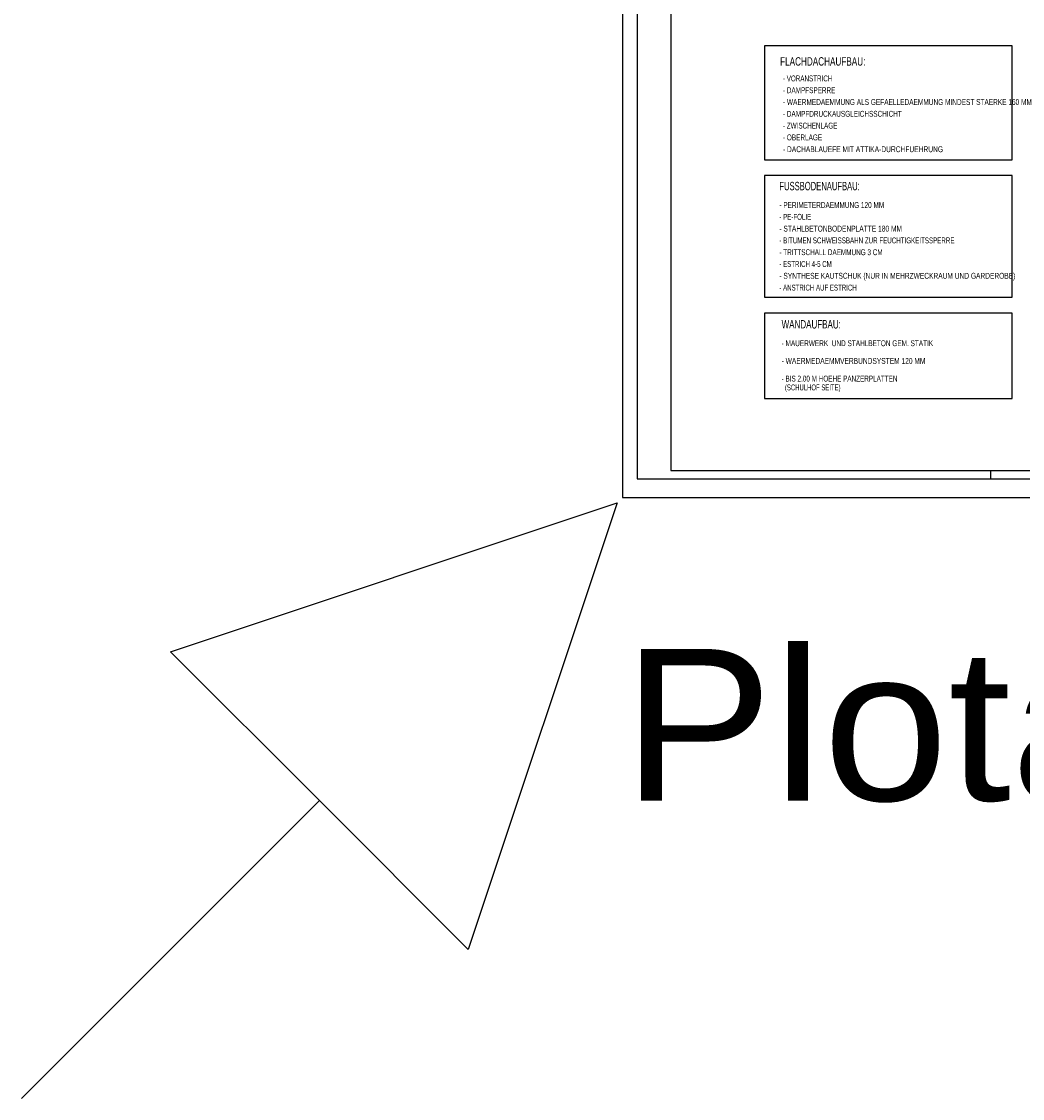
# Model space of a CAD drawing. Extents: x -0.6 to 1.54, y -0.37 to 1.17.
# Tile 1 of 79: x -0.37 to 0.23, y -0.37 to 0.27. Entities that reach past the tile are written whole.
import ezdxf

# ---------------------------------------------------------------- set-up
doc = ezdxf.new("R2010")
doc.units = 0
doc.linetypes.add('KCONTINUOUS', pattern=[0])
doc.layers.add('W01_---', color=7, linetype='CONTINUOUS')

msp = doc.modelspace()

# ---------------------------------------------------------------- linework, layer by layer
at = {"layer": 'W01_---', "color": 7, "linetype": 'KCONTINUOUS'}
for p, q in [((-0.00858, 0.80997), (-0.00858, -0.01098)), ((0.22261, 0.25709), (0.07553, 0.25709)), ((0.07553, 0.25709), (0.07553, 0.18935)), ((0.22261, 0.18935), (0.22261, 0.25709)), ((0.07553, 0.18935), (0.22261, 0.18935)), ((0.22261, 0.17995), (0.07553, 0.17995)), ((0.07553, 0.17995), (0.07553, 0.10778)), ((0.22261, 0.10778), (0.22261, 0.17995)), ((0.07553, 0.10778), (0.22261, 0.10778)), ((0.07553, 0.09838), (0.07553, 0.04761)), ((0.22261, 0.09838), (0.07553, 0.09838)), ((0.22261, 0.04761), (0.22261, 0.09838)), ((0.07553, 0.04761), (0.22261, 0.04761)), ((0.21, 0), (0.21, 0.005)), ((-0.00858, -0.01098), (1.18384, -0.01098)), ((-0.27696, -0.10261), (-0.01183, -0.01423)), ((-0.01183, -0.01423), (-0.10021, -0.27936)), ((-0.18858, -0.19098), (-0.27696, -0.10261)), ((-0.18858, -0.19098), (-0.36533, -0.36773)), ((-0.36533, -0.36773), (-0.18858, -0.19098)), ((-0.10021, -0.27936), (-0.18858, -0.19098))]:
    msp.add_line(p, q, dxfattribs=at)
for points in [[(0, 0), (1.168, 0), (1.168, 0.8), (0, 0.8), (0, 0), (0, 0)], [(0.02, 0.005), (1.163, 0.005), (1.163, 0.795), (0.02, 0.795), (0.02, 0.005), (0.02, 0.005)]]:
    msp.add_lwpolyline(points, dxfattribs=at)

# ---------------------------------------------------------------- texts
at = {"layer": 'W01_---', "color": 7}
for s, height, width, p in [('FLACHDACHAUFBAU:', 0.005, 0.724588, (0.08489, 0.24524, 61)), ('- VORANSTRICH ', 0.0035, 0.635297, (0.08656, 0.23589, 61)), ('- DAMPFSPERRE ', 0.0035, 0.647033, (0.08656, 0.22889, 61)), ('- WAERMEDAEMMUNG ALS GEFAELLEDAEMMUNG MINDEST STAERKE 160 MM ', 0.0035, 0.660679, (0.08656, 0.22189, 61)), ('- DAMPFDRUCKAUSGLEICHSSCHICHT ', 0.0035, 0.649458, (0.08656, 0.21489, 61)), ('- ZWISCHENLAGE', 0.0035, 0.642019, (0.08656, 0.20789, 61)), ('- OBERLAGE', 0.0035, 0.651065, (0.08656, 0.20089, 61)), ('- DACHABLAUEFE MIT ATTIKA-DURCHFUEHRUNG ', 0.0035, 0.675413, (0.08656, 0.19389, 61)), ('FUSSBODENAUFBAU:', 0.005, 0.676423, (0.08445, 0.17126, 61)), ('- PERIMETERDAEMMUNG 120 MM ', 0.0035, 0.653406, (0.08445, 0.16076, 61)), ('- PE-FOLIE', 0.0035, 0.624743, (0.08445, 0.15376, 61)), ('- STAHLBETONBODENPLATTE 180 MM', 0.0035, 0.672505, (0.08445, 0.14676, 61)), ('- BITUMEN SCHWEISSBAHN ZUR FEUCHTIGKEITSSPERRE', 0.0035, 0.629397, (0.08445, 0.13976, 61)), ('- TRITTSCHALL DAEMMUNG 3 CM', 0.0035, 0.645857, (0.08445, 0.13276, 61)), ('- ESTRICH 4-5 CM', 0.0035, 0.620946, (0.08445, 0.12576, 61)), ('- SYNTHESE KAUTSCHUK (NUR IN MEHRZWECKRAUM UND GARDEROBE) ', 0.0035, 0.66994, (0.08445, 0.11876, 61)), ('- ANSTRICH AUF ESTRICH', 0.0035, 0.619221, (0.08445, 0.11176, 61)), ('WANDAUFBAU: ', 0.005, 0.712127, (0.08578, 0.08925, 61)), ('- MAUERWERK  UND STAHLBETON GEM. STATIK ', 0.0035, 0.654066, (0.08578, 0.07875, 61)), ('- WAERMEDAEMMVERBUNDSYSTEM 120 MM ', 0.0035, 0.671456, (0.08578, 0.06825, 61)), ('- BIS 2.00 M HOEHE PANZERPLATTEN ', 0.0035, 0.644912, (0.08578, 0.05775, 61)), ('  (SCHULHOF SEITE)', 0.0035, 0.604707, (0.08578, 0.0525, 61)), ('Plotauschnitt Beginn', 0.09, 1.111111, (-0.00858, -0.19098, 61))]:
    msp.add_text(s, height=height, dxfattribs=dict(at, width=width)).set_placement(p)

doc.saveas('drawing.dxf')
